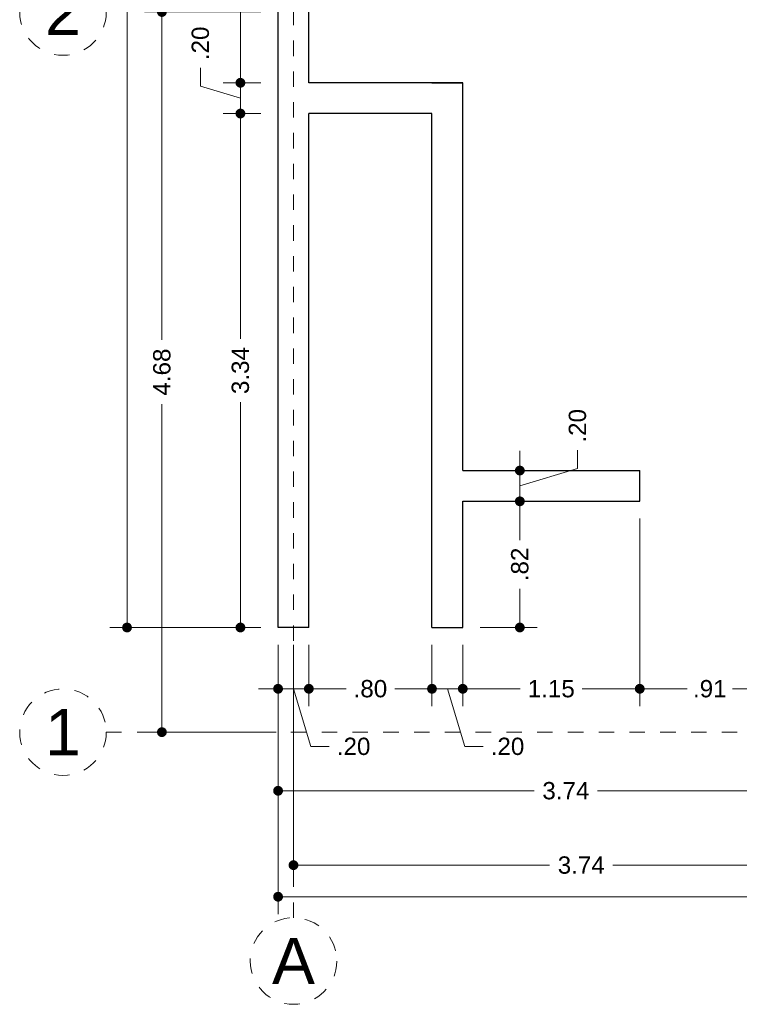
# Model space of a CAD drawing. Header units: millimetres. Extents: x 0.5 to 9.9, y -1.4 to 15.6.
# Tile 1 of 4: x 0.5 to 5.2, y -1.4 to 5. Entities that reach past the tile are written whole.
import ezdxf
from ezdxf.enums import TextEntityAlignment as Align

# ---------------------------------------------------------------- set-up
doc = ezdxf.new("R2010")
doc.units = ezdxf.units.MM
doc.header["$LTSCALE"] = 0.001
doc.linetypes.add('CENTER2', pattern=[28.575, 19.05, -3.175, 3.175, -3.175])
for name, color, linetype, lineweight in [('Cotas', 7, 'Continuous', 18), ('Ejes', 7, 'CENTER2', 5), ('Muros', 7, 'Continuous', 30)]:
    doc.layers.add(name, color=color, linetype=linetype, lineweight=lineweight)
doc.styles.get("Standard").update_dxf_attribs({"font": 'arial.ttf'})
doc.dimstyles.new('1-75', dxfattribs={"dimscale": 75, "dimtxt": 0.0015, "dimasz": 0.00085, "dimexe": 0.0015, "dimexo": 0.0015, "dimgap": 0.0008, "dimtad": 0, "dimzin": 4, "dimdsep": 46, "dimtxsty": 'Standard', "dimblk": 'DOT', "dimcen": 0.09, "dimclrd": 256, "dimclre": 256, "dimclrt": 256, "dimadec": 0, "dimazin": 0, "dimtfac": 1, "dimtofl": 0, "dimtmove": 1, "dimatfit": 2, "dimfxl": 0.0015, "dimtfill": 1, "dimtolj": 1, "dimtzin": 4, "dimlwd": -1, "dimlwe": -1, "dimarcsym": 0})

# ---------------------------------------------------------------- blocks, each defined once
blk = doc.blocks.new('_DOT')
at = {"color": 0, "linetype": 'ByBlock'}
blk.add_line((-0.5, 0), (-1, 0), dxfattribs=at)
at = {"color": 0, "linetype": 'ByBlock', "const_width": 0.5}
blk.add_lwpolyline([(-0.25, 0, 1), (0.25, 0, 1)], format="xyb", close=True, dxfattribs=at)
blk = doc.blocks.new('*D3')
at = {"layer": 'Cotas', "transparency": 16777216}
for p, q in [((2.2212, 0.9375), (2.2212, -0.8121)), ((9.3312, 0.1575), (9.3312, -0.8121)), ((2.2849, -0.6996), (5.5814, -0.6996)), ((9.2674, -0.6996), (5.971, -0.6996))]:
    blk.add_line(p, q, dxfattribs=at)
at = {"layer": 'Defpoints', "color": 0, "transparency": 16777216}
for p in [(2.2212, 1.05), (9.3312, 0.27), (9.3312, -0.6996)]:
    blk.add_point(p, dxfattribs=at)
at = {"layer": 'Cotas', "transparency": 16777216, "xscale": 0.06375, "yscale": 0.06375, "zscale": 0.06375, "rotation": 180}
blk.add_blockref('_DOT', (2.2212, -0.6996), dxfattribs=at)
at = {"layer": 'Cotas', "transparency": 16777216, "xscale": 0.06375, "yscale": 0.06375, "zscale": 0.06375}
blk.add_blockref('_DOT', (9.3312, -0.6996), dxfattribs=at)
at = {"layer": 'Cotas', "transparency": 16777216, "insert": (5.7762, -0.6996), "char_height": 0.1125, "attachment_point": 5, "bg_fill": 3, "box_fill_scale": 1.1, "bg_fill_color": 256, "bg_fill_true_color": 13158600, "bg_fill_transparency": 0}
blk.add_mtext('\\A1;7.11', dxfattribs=at)
blk = doc.blocks.new('*D4')
at = {"layer": 'Cotas', "transparency": 16777216}
for p, q in [((2.3212, 0.9375), (2.3212, -0.6069)), ((6.0612, 0.1575), (6.0612, -0.6069)), ((2.3849, -0.4944), (3.9853, -0.4944)), ((5.9974, -0.4944), (4.397, -0.4944))]:
    blk.add_line(p, q, dxfattribs=at)
at = {"layer": 'Defpoints', "color": 0, "transparency": 16777216}
for p in [(2.3212, 1.05), (6.0612, 0.27), (6.0612, -0.4944)]:
    blk.add_point(p, dxfattribs=at)
at = {"layer": 'Cotas', "transparency": 16777216, "xscale": 0.06375, "yscale": 0.06375, "zscale": 0.06375, "rotation": 180}
blk.add_blockref('_DOT', (2.3212, -0.4944), dxfattribs=at)
at = {"layer": 'Cotas', "transparency": 16777216, "xscale": 0.06375, "yscale": 0.06375, "zscale": 0.06375}
blk.add_blockref('_DOT', (6.0612, -0.4944), dxfattribs=at)
at = {"layer": 'Cotas', "transparency": 16777216, "insert": (4.1912, -0.4944), "char_height": 0.1125, "attachment_point": 5, "bg_fill": 3, "box_fill_scale": 1.1, "bg_fill_color": 256, "bg_fill_true_color": 13158600, "bg_fill_transparency": 0}
blk.add_mtext('\\A1;3.74', dxfattribs=at)
blk = doc.blocks.new('*D6')
at = {"layer": 'Cotas', "transparency": 16777216}
for p, q in [((2.4212, 0.9375), (2.4212, 0.5393)), ((3.2212, 0.9375), (3.2212, 0.5393)), ((2.4849, 0.6518), (2.6628, 0.6518)), ((3.1574, 0.6518), (2.9795, 0.6518))]:
    blk.add_line(p, q, dxfattribs=at)
at = {"layer": 'Defpoints', "color": 0, "transparency": 16777216}
for p in [(2.4212, 1.05), (3.2212, 1.05), (3.2212, 0.6518)]:
    blk.add_point(p, dxfattribs=at)
at = {"layer": 'Cotas', "transparency": 16777216, "xscale": 0.06375, "yscale": 0.06375, "zscale": 0.06375, "rotation": 180}
blk.add_blockref('_DOT', (2.4212, 0.6518), dxfattribs=at)
at = {"layer": 'Cotas', "transparency": 16777216, "xscale": 0.06375, "yscale": 0.06375, "zscale": 0.06375}
blk.add_blockref('_DOT', (3.2212, 0.6518), dxfattribs=at)
at = {"layer": 'Cotas', "transparency": 16777216, "insert": (2.8212, 0.6518), "char_height": 0.1125, "attachment_point": 5, "bg_fill": 3, "box_fill_scale": 1.1, "bg_fill_color": 256, "bg_fill_true_color": 13158600, "bg_fill_transparency": 0}
blk.add_mtext('\\A1;.80', dxfattribs=at)
blk = doc.blocks.new('*D7')
at = {"layer": 'Cotas', "transparency": 16777216}
for p, q in [((3.2212, 0.9375), (3.2212, 0.5393)), ((3.4212, 0.9375), (3.4212, 0.5393)), ((3.1574, 0.6518), (3.0937, 0.6518)), ((3.2212, 0.6518), (3.4212, 0.6518)), ((3.3212, 0.6518), (3.4336, 0.277)), ((3.4849, 0.6518), (3.5487, 0.6518)), ((3.4336, 0.277), (3.5536, 0.277))]:
    blk.add_line(p, q, dxfattribs=at)
at = {"layer": 'Defpoints', "color": 0, "transparency": 16777216}
for p in [(3.2212, 1.05), (3.4212, 1.05), (3.4212, 0.6518)]:
    blk.add_point(p, dxfattribs=at)
at = {"layer": 'Cotas', "transparency": 16777216, "xscale": 0.06375, "yscale": 0.06375, "zscale": 0.06375}
blk.add_blockref('_DOT', (3.2212, 0.6518), dxfattribs=at)
at = {"layer": 'Cotas', "transparency": 16777216, "xscale": 0.06375, "yscale": 0.06375, "zscale": 0.06375, "rotation": 180}
blk.add_blockref('_DOT', (3.4212, 0.6518), dxfattribs=at)
at = {"layer": 'Cotas', "transparency": 16777216, "insert": (3.712, 0.277), "char_height": 0.1125, "attachment_point": 5, "bg_fill": 3, "box_fill_scale": 1.1, "bg_fill_color": 256, "bg_fill_true_color": 13158600, "bg_fill_transparency": 0}
blk.add_mtext('\\A1;.20', dxfattribs=at)
blk = doc.blocks.new('*D8')
at = {"layer": 'Cotas', "transparency": 16777216}
for p, q in [((4.5712, 1.7575), (4.5712, 0.5393)), ((3.4212, 0.9375), (3.4212, 0.5393)), ((3.4849, 0.6518), (3.7949, 0.6518)), ((4.5074, 0.6518), (4.1974, 0.6518))]:
    blk.add_line(p, q, dxfattribs=at)
at = {"layer": 'Defpoints', "color": 0, "transparency": 16777216}
for p in [(4.5712, 1.87), (3.4212, 1.05), (4.5712, 0.6518)]:
    blk.add_point(p, dxfattribs=at)
at = {"layer": 'Cotas', "transparency": 16777216, "xscale": 0.06375, "yscale": 0.06375, "zscale": 0.06375, "rotation": 180}
blk.add_blockref('_DOT', (3.4212, 0.6518), dxfattribs=at)
at = {"layer": 'Cotas', "transparency": 16777216, "xscale": 0.06375, "yscale": 0.06375, "zscale": 0.06375}
blk.add_blockref('_DOT', (4.5712, 0.6518), dxfattribs=at)
at = {"layer": 'Cotas', "transparency": 16777216, "insert": (3.9962, 0.6518), "char_height": 0.1125, "attachment_point": 5, "bg_fill": 3, "box_fill_scale": 1.1, "bg_fill_color": 256, "bg_fill_true_color": 13158600, "bg_fill_transparency": 0}
blk.add_mtext('\\A1;1.15', dxfattribs=at)
blk = doc.blocks.new('*D9')
at = {"layer": 'Cotas', "transparency": 16777216}
for p, q in [((4.5712, 1.7575), (4.5712, 0.5393)), ((5.4812, 1.7575), (5.4812, 0.5393)), ((4.6349, 0.6518), (4.8785, 0.6518)), ((5.4174, 0.6518), (5.1739, 0.6518))]:
    blk.add_line(p, q, dxfattribs=at)
at = {"layer": 'Defpoints', "color": 0, "transparency": 16777216}
for p in [(4.5712, 1.87), (5.4812, 1.87), (5.4812, 0.6518)]:
    blk.add_point(p, dxfattribs=at)
at = {"layer": 'Cotas', "transparency": 16777216, "xscale": 0.06375, "yscale": 0.06375, "zscale": 0.06375, "rotation": 180}
blk.add_blockref('_DOT', (4.5712, 0.6518), dxfattribs=at)
at = {"layer": 'Cotas', "transparency": 16777216, "xscale": 0.06375, "yscale": 0.06375, "zscale": 0.06375}
blk.add_blockref('_DOT', (5.4812, 0.6518), dxfattribs=at)
at = {"layer": 'Cotas', "transparency": 16777216, "insert": (5.0262, 0.6518), "char_height": 0.1125, "attachment_point": 5, "bg_fill": 3, "box_fill_scale": 1.1, "bg_fill_color": 256, "bg_fill_true_color": 13158600, "bg_fill_transparency": 0}
blk.add_mtext('\\A1;.91', dxfattribs=at)
blk = doc.blocks.new('*D11')
at = {"layer": 'Cotas', "transparency": 16777216}
for p, q in [((2.2212, 0.9375), (2.2212, 0.5393)), ((2.4212, 0.9375), (2.4212, 0.5393)), ((2.1574, 0.6518), (2.0937, 0.6518)), ((2.4212, 0.6518), (2.2212, 0.6518)), ((2.3212, 0.6518), (2.4336, 0.277)), ((2.4849, 0.6518), (2.5487, 0.6518)), ((2.4336, 0.277), (2.5536, 0.277))]:
    blk.add_line(p, q, dxfattribs=at)
at = {"layer": 'Defpoints', "color": 0, "transparency": 16777216}
for p in [(2.2212, 1.05), (2.4212, 1.05), (2.2212, 0.6518)]:
    blk.add_point(p, dxfattribs=at)
at = {"layer": 'Cotas', "transparency": 16777216, "xscale": 0.06375, "yscale": 0.06375, "zscale": 0.06375}
blk.add_blockref('_DOT', (2.2212, 0.6518), dxfattribs=at)
at = {"layer": 'Cotas', "transparency": 16777216, "xscale": 0.06375, "yscale": 0.06375, "zscale": 0.06375, "rotation": 180}
blk.add_blockref('_DOT', (2.4212, 0.6518), dxfattribs=at)
at = {"layer": 'Cotas', "transparency": 16777216, "insert": (2.712, 0.277), "char_height": 0.1125, "attachment_point": 5, "bg_fill": 3, "box_fill_scale": 1.1, "bg_fill_color": 256, "bg_fill_true_color": 13158600, "bg_fill_transparency": 0}
blk.add_mtext('\\A1;.20', dxfattribs=at)
blk = doc.blocks.new('*D12')
at = {"layer": 'Cotas', "transparency": 16777216}
for p, q in [((2.2212, 0.9375), (2.2212, -0.1236)), ((5.9612, 0.1575), (5.9612, -0.1236)), ((2.2849, -0.0111), (3.8853, -0.0111)), ((5.8974, -0.0111), (4.297, -0.0111))]:
    blk.add_line(p, q, dxfattribs=at)
at = {"layer": 'Defpoints', "color": 0, "transparency": 16777216}
for p in [(2.2212, 1.05), (5.9612, 0.27), (5.9612, -0.0111)]:
    blk.add_point(p, dxfattribs=at)
at = {"layer": 'Cotas', "transparency": 16777216, "xscale": 0.06375, "yscale": 0.06375, "zscale": 0.06375, "rotation": 180}
blk.add_blockref('_DOT', (2.2212, -0.0111), dxfattribs=at)
at = {"layer": 'Cotas', "transparency": 16777216, "xscale": 0.06375, "yscale": 0.06375, "zscale": 0.06375}
blk.add_blockref('_DOT', (5.9612, -0.0111), dxfattribs=at)
at = {"layer": 'Cotas', "transparency": 16777216, "insert": (4.0912, -0.0111), "char_height": 0.1125, "attachment_point": 5, "bg_fill": 3, "box_fill_scale": 1.1, "bg_fill_color": 256, "bg_fill_true_color": 13158600, "bg_fill_transparency": 0}
blk.add_mtext('\\A1;3.74', dxfattribs=at)
blk = doc.blocks.new('*D17')
at = {"layer": 'Cotas', "transparency": 16777216}
for p, q in [((2.1087, 15.2), (1.1272, 15.2)), ((1.2397, 15.1363), (1.2397, 8.3699)), ((1.2397, 1.1138), (1.2397, 7.8801)), ((2.1087, 1.05), (1.1272, 1.05))]:
    blk.add_line(p, q, dxfattribs=at)
at = {"layer": 'Defpoints', "color": 0, "transparency": 16777216}
for p in [(1.2397, 15.2), (2.2212, 15.2), (2.2212, 1.05)]:
    blk.add_point(p, dxfattribs=at)
at = {"layer": 'Cotas', "transparency": 16777216, "xscale": 0.06375, "yscale": 0.06375, "zscale": 0.06375}
for p, rotation in [((1.2397, 15.2), 90), ((1.2397, 1.05), 270)]:
    blk.add_blockref('_DOT', p, dxfattribs=dict(at, rotation=rotation))
at = {"layer": 'Cotas', "transparency": 16777216, "insert": (1.2397, 8.125), "char_height": 0.1125, "attachment_point": 5, "rotation": 90, "bg_fill": 3, "box_fill_scale": 1.1, "bg_fill_color": 256, "bg_fill_true_color": 13158600, "bg_fill_transparency": 0}
blk.add_mtext('\\A1;14.15', dxfattribs=at)
blk = doc.blocks.new('*D25')
at = {"layer": 'Cotas', "transparency": 16777216}
for p, q in [((2.1087, 5.05), (1.3538, 5.05)), ((1.4663, 4.9863), (1.4663, 2.9185)), ((1.4663, 0.4338), (1.4663, 2.5015)), ((2.2087, 0.37), (1.3538, 0.37))]:
    blk.add_line(p, q, dxfattribs=at)
at = {"layer": 'Defpoints', "color": 0, "transparency": 16777216}
for p in [(2.2212, 5.05), (1.4663, 0.37), (2.3212, 0.37)]:
    blk.add_point(p, dxfattribs=at)
at = {"layer": 'Cotas', "transparency": 16777216, "xscale": 0.06375, "yscale": 0.06375, "zscale": 0.06375}
for p, rotation in [((1.4663, 5.05), 90), ((1.4663, 0.37), 270)]:
    blk.add_blockref('_DOT', p, dxfattribs=dict(at, rotation=rotation))
at = {"layer": 'Cotas', "transparency": 16777216, "insert": (1.4663, 2.71), "char_height": 0.1125, "attachment_point": 5, "rotation": 90, "bg_fill": 3, "box_fill_scale": 1.1, "bg_fill_color": 256, "bg_fill_true_color": 13158600, "bg_fill_transparency": 0}
blk.add_mtext('\\A1;4.68', dxfattribs=at)
blk = doc.blocks.new('*D26')
at = {"layer": 'Cotas', "transparency": 16777216}
for p, q in [((2.1087, 4.39), (1.864, 4.39)), ((1.9765, 4.3262), (1.9765, 2.9258)), ((1.9765, 1.1138), (1.9765, 2.5142)), ((2.1087, 1.05), (1.864, 1.05))]:
    blk.add_line(p, q, dxfattribs=at)
at = {"layer": 'Defpoints', "color": 0, "transparency": 16777216}
for p in [(1.9765, 4.39), (2.2212, 4.39), (2.2212, 1.05)]:
    blk.add_point(p, dxfattribs=at)
at = {"layer": 'Cotas', "transparency": 16777216, "xscale": 0.06375, "yscale": 0.06375, "zscale": 0.06375}
for p, rotation in [((1.9765, 4.39), 90), ((1.9765, 1.05), 270)]:
    blk.add_blockref('_DOT', p, dxfattribs=dict(at, rotation=rotation))
at = {"layer": 'Cotas', "transparency": 16777216, "insert": (1.9765, 2.72), "char_height": 0.1125, "attachment_point": 5, "rotation": 90, "bg_fill": 3, "box_fill_scale": 1.1, "bg_fill_color": 256, "bg_fill_true_color": 13158600, "bg_fill_transparency": 0}
blk.add_mtext('\\A1;3.34', dxfattribs=at)
blk = doc.blocks.new('*D27')
at = {"layer": 'Cotas', "transparency": 16777216}
for p, q in [((1.7165, 4.568), (1.7165, 4.688)), ((1.9765, 4.6537), (1.9765, 4.7175)), ((1.9765, 4.49), (1.7165, 4.568)), ((2.1087, 4.59), (1.864, 4.59)), ((1.9765, 4.39), (1.9765, 4.59)), ((2.1087, 4.39), (1.864, 4.39)), ((1.9765, 4.3262), (1.9765, 4.2625))]:
    blk.add_line(p, q, dxfattribs=at)
at = {"layer": 'Defpoints', "color": 0, "transparency": 16777216}
for p in [(1.9765, 4.59), (2.2212, 4.59), (2.2212, 4.39)]:
    blk.add_point(p, dxfattribs=at)
at = {"layer": 'Cotas', "transparency": 16777216, "xscale": 0.06375, "yscale": 0.06375, "zscale": 0.06375}
for p, rotation in [((1.9765, 4.59), 270), ((1.9765, 4.39), 90)]:
    blk.add_blockref('_DOT', p, dxfattribs=dict(at, rotation=rotation))
at = {"layer": 'Cotas', "transparency": 16777216, "insert": (1.7165, 4.8463), "char_height": 0.1125, "attachment_point": 5, "rotation": 90, "bg_fill": 3, "box_fill_scale": 1.1, "bg_fill_color": 256, "bg_fill_true_color": 13158600, "bg_fill_transparency": 0}
blk.add_mtext('\\A1;.20', dxfattribs=at)
blk = doc.blocks.new('*D28')
at = {"layer": 'Cotas', "transparency": 16777216}
for p, q in [((2.1087, 7.16), (1.864, 7.16)), ((1.9765, 7.0963), (1.9765, 6.0821)), ((1.9765, 4.6537), (1.9765, 5.6679)), ((2.1087, 4.59), (1.864, 4.59))]:
    blk.add_line(p, q, dxfattribs=at)
at = {"layer": 'Defpoints', "color": 0, "transparency": 16777216}
for p in [(1.9765, 7.16), (2.2212, 7.16), (2.2212, 4.59)]:
    blk.add_point(p, dxfattribs=at)
at = {"layer": 'Cotas', "transparency": 16777216, "xscale": 0.06375, "yscale": 0.06375, "zscale": 0.06375}
for p, rotation in [((1.9765, 7.16), 90), ((1.9765, 4.59), 270)]:
    blk.add_blockref('_DOT', p, dxfattribs=dict(at, rotation=rotation))
at = {"layer": 'Cotas', "transparency": 16777216, "insert": (1.9765, 5.875), "char_height": 0.1125, "attachment_point": 5, "rotation": 90, "bg_fill": 3, "box_fill_scale": 1.1, "bg_fill_color": 256, "bg_fill_true_color": 13158600, "bg_fill_transparency": 0}
blk.add_mtext('\\A1;2.57', dxfattribs=at)
blk = doc.blocks.new('*D34')
at = {"layer": 'Cotas', "transparency": 16777216}
for p, q in [((3.5337, 1.87), (3.9045, 1.87)), ((3.792, 1.8062), (3.792, 1.618)), ((3.792, 1.1137), (3.792, 1.302)), ((3.5337, 1.05), (3.9045, 1.05))]:
    blk.add_line(p, q, dxfattribs=at)
at = {"layer": 'Defpoints', "color": 0, "transparency": 16777216}
for p in [(3.4212, 1.87), (3.792, 1.87), (3.4212, 1.05)]:
    blk.add_point(p, dxfattribs=at)
at = {"layer": 'Cotas', "transparency": 16777216, "xscale": 0.06375, "yscale": 0.06375, "zscale": 0.06375}
for p, rotation in [((3.792, 1.87), 90), ((3.792, 1.05), 270)]:
    blk.add_blockref('_DOT', p, dxfattribs=dict(at, rotation=rotation))
at = {"layer": 'Cotas', "transparency": 16777216, "insert": (3.792, 1.46), "char_height": 0.1125, "attachment_point": 5, "rotation": 90, "bg_fill": 3, "box_fill_scale": 1.1, "bg_fill_color": 256, "bg_fill_true_color": 13158600, "bg_fill_transparency": 0}
blk.add_mtext('\\A1;.82', dxfattribs=at)
blk = doc.blocks.new('*D35')
at = {"layer": 'Cotas', "transparency": 16777216}
for p, q in [((3.792, 2.1338), (3.792, 2.1975)), ((4.1668, 2.0824), (4.1668, 2.2024)), ((3.5337, 2.07), (3.9045, 2.07)), ((3.792, 1.97), (4.1668, 2.0824)), ((3.792, 1.87), (3.792, 2.07)), ((3.5337, 1.87), (3.9045, 1.87)), ((3.792, 1.8062), (3.792, 1.7425))]:
    blk.add_line(p, q, dxfattribs=at)
at = {"layer": 'Defpoints', "color": 0, "transparency": 16777216}
for p in [(3.4212, 2.07), (3.792, 2.07), (3.4212, 1.87)]:
    blk.add_point(p, dxfattribs=at)
at = {"layer": 'Cotas', "transparency": 16777216, "xscale": 0.06375, "yscale": 0.06375, "zscale": 0.06375}
for p, rotation in [((3.792, 2.07), 270), ((3.792, 1.87), 90)]:
    blk.add_blockref('_DOT', p, dxfattribs=dict(at, rotation=rotation))
at = {"layer": 'Cotas', "transparency": 16777216, "insert": (4.1668, 2.3608), "char_height": 0.1125, "attachment_point": 5, "rotation": 90, "bg_fill": 3, "box_fill_scale": 1.1, "bg_fill_color": 256, "bg_fill_true_color": 13158600, "bg_fill_transparency": 0}
blk.add_mtext('\\A1;.20', dxfattribs=at)

msp = doc.modelspace()

# ---------------------------------------------------------------- linework, layer by layer
at = {"layer": 'Ejes', "linetype": 'CENTER2'}
for p, q in [((2.3212, -0.8362), (2.3212, 15.5)), ((1.1048, 0.37), (9.6312, 0.37))]:
    msp.add_line(p, q, dxfattribs=at)
at = {"layer": 'Ejes'}
for centre in [(0.8236, 5.05), (0.8236, 0.37), (2.3212, -1.1175)]:
    msp.add_circle(centre, 0.2812, dxfattribs=at)
at = {"layer": 'Muros'}
for p, q in [((2.2212, 1.05), (2.2212, 15.2)), ((2.4212, 4.59), (2.4212, 7.16)), ((3.4212, 4.59), (2.4212, 4.59)), ((3.2212, 4.59), (3.4212, 4.59)), ((3.4212, 2.07), (3.4212, 4.59)), ((2.4212, 1.05), (2.4212, 4.39)), ((3.2212, 4.39), (2.4212, 4.39)), ((3.2212, 1.05), (3.2212, 4.39)), ((3.4212, 2.07), (4.5712, 2.07)), ((4.5712, 1.87), (4.5712, 2.07)), ((3.4212, 1.05), (3.4212, 1.87)), ((3.4212, 1.87), (4.5712, 1.87)), ((2.4212, 1.05), (2.2212, 1.05)), ((3.2212, 1.05), (3.4212, 1.05))]:
    msp.add_line(p, q, dxfattribs=at)

# ---------------------------------------------------------------- texts
at = {"layer": 'Ejes'}
for s, p in [('2', (0.8236, 5.05)), ('1', (0.8236, 0.37)), ('A', (2.3212, -1.1175))]:
    msp.add_text(s, height=0.3, dxfattribs=at).set_placement(p, align=Align.MIDDLE_CENTER)

# ---------------------------------------------------------------- next in the draw order: dimensions: what is measured, and where the dimension line sits
at = {"layer": 'Cotas'}
dim = msp.add_linear_dim(base=(9.3312, -0.6996), p1=(2.2212, 1.05), p2=(9.3312, 0.27), dimstyle='1-75', dxfattribs=at)
dim.commit()
dim.dimension.update_dxf_attribs({"geometry": '*D3', "text_midpoint": (5.7762, -0.6996)})

# ---------------------------------------------------------------- next in the draw order: dimensions: what is measured, and where the dimension line sits
dim = msp.add_linear_dim(base=(6.0612, -0.4944), p1=(2.3212, 1.05), p2=(6.0612, 0.27), dimstyle='1-75', dxfattribs=at)
dim.commit()
dim.dimension.update_dxf_attribs({"geometry": '*D4', "text_midpoint": (4.1912, -0.4944)})

# ---------------------------------------------------------------- next in the draw order: dimensions: what is measured, and where the dimension line sits
dim = msp.add_linear_dim(base=(3.2212, 0.6518), p1=(2.4212, 1.05), p2=(3.2212, 1.05), dimstyle='1-75', dxfattribs=at)
dim.commit()
dim.dimension.update_dxf_attribs({"geometry": '*D6', "text_midpoint": (2.8212, 0.6518)})

# ---------------------------------------------------------------- next in the draw order: dimensions: what is measured, and where the dimension line sits
for base, p1, p2, picture, middle in [((2.2212, 0.6518), (2.4212, 1.05), (2.2212, 1.05), '*D11', (2.6136, 0.277)), ((3.4212, 0.6518), (3.2212, 1.05), (3.4212, 1.05), '*D7', (3.6136, 0.277))]:
    dim = msp.add_linear_dim(base=base, p1=p1, p2=p2, dimstyle='1-75', dxfattribs=at)
    dim.commit()
    dim.dimension.update_dxf_attribs({"geometry": picture, "text_midpoint": middle})

# ---------------------------------------------------------------- next in the draw order: dimensions: what is measured, and where the dimension line sits
dim = msp.add_linear_dim(base=(4.5712, 0.6518), p1=(3.4212, 1.05), p2=(4.5712, 1.87), dimstyle='1-75', dxfattribs=at)
dim.commit()
dim.dimension.update_dxf_attribs({"geometry": '*D8', "text_midpoint": (3.9962, 0.6518)})

# ---------------------------------------------------------------- next in the draw order: dimensions: what is measured, and where the dimension line sits
dim = msp.add_linear_dim(base=(5.4812, 0.6518), p1=(4.5712, 1.87), p2=(5.4812, 1.87), dimstyle='1-75', dxfattribs=at)
dim.commit()
dim.dimension.update_dxf_attribs({"geometry": '*D9', "text_midpoint": (5.0262, 0.6518)})

# ---------------------------------------------------------------- next in the draw order: dimensions: what is measured, and where the dimension line sits
dim = msp.add_linear_dim(base=(5.9612, -0.0111), p1=(2.2212, 1.05), p2=(5.9612, 0.27), dimstyle='1-75', dxfattribs=at)
dim.commit()
dim.dimension.update_dxf_attribs({"geometry": '*D12', "text_midpoint": (4.0912, -0.0111)})

# ---------------------------------------------------------------- next in the draw order: dimensions: what is measured, and where the dimension line sits
for base, p1, p2, picture, middle in [((1.2397, 15.2), (2.2212, 1.05), (2.2212, 15.2), '*D17', (1.2397, 8.125)), ((3.792, 1.87), (3.4212, 1.05), (3.4212, 1.87), '*D34', (3.792, 1.46))]:
    dim = msp.add_linear_dim(base=base, p1=p1, p2=p2, angle=90, dimstyle='1-75', dxfattribs=at)
    dim.commit()
    dim.dimension.update_dxf_attribs({"geometry": picture, "text_midpoint": middle})

# ---------------------------------------------------------------- next in the draw order: dimensions: what is measured, and where the dimension line sits
for base, p1, p2, picture, middle in [((1.4663, 0.37), (2.2212, 5.05), (2.3212, 0.37), '*D25', (1.4663, 2.71)), ((3.792, 2.07), (3.4212, 1.87), (3.4212, 2.07), '*D35', (4.1668, 2.2624))]:
    dim = msp.add_linear_dim(base=base, p1=p1, p2=p2, angle=90, dimstyle='1-75', dxfattribs=at)
    dim.commit()
    dim.dimension.update_dxf_attribs({"geometry": picture, "text_midpoint": middle})

# ---------------------------------------------------------------- next in the draw order: dimensions: what is measured, and where the dimension line sits
dim = msp.add_linear_dim(base=(1.9765, 4.39), p1=(2.2212, 1.05), p2=(2.2212, 4.39), angle=90, dimstyle='1-75', dxfattribs=at)
dim.commit()
dim.dimension.update_dxf_attribs({"geometry": '*D26', "text_midpoint": (1.9765, 2.72)})

# ---------------------------------------------------------------- next in the draw order: dimensions: what is measured, and where the dimension line sits
dim = msp.add_linear_dim(base=(1.9765, 4.59), p1=(2.2212, 4.39), p2=(2.2212, 4.59), angle=90, dimstyle='1-75', dxfattribs=at)
dim.commit()
dim.dimension.update_dxf_attribs({"geometry": '*D27', "text_midpoint": (1.7165, 4.748)})

# ---------------------------------------------------------------- next in the draw order: dimensions: what is measured, and where the dimension line sits
dim = msp.add_linear_dim(base=(1.9765, 7.16), p1=(2.2212, 4.59), p2=(2.2212, 7.16), angle=90, dimstyle='1-75', dxfattribs=at)
dim.commit()
dim.dimension.update_dxf_attribs({"geometry": '*D28', "text_midpoint": (1.9765, 5.875)})

doc.saveas('drawing.dxf')
